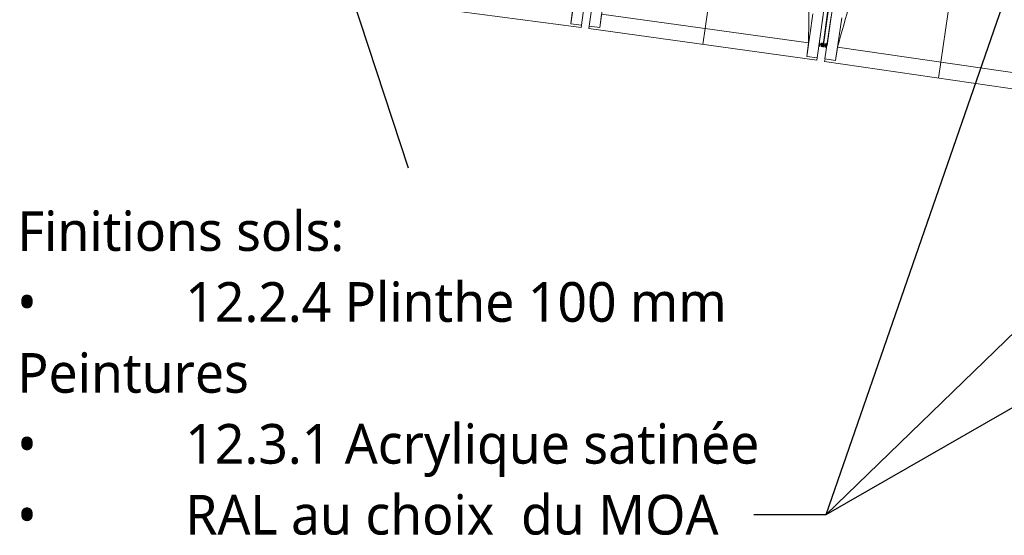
# Model space of a CAD drawing. Header units: centimetres. Extents: x -2631 to 3067, y -3659 to 381.
# Tile 34 of 149: x -675 to -303, y -3298 to -3103. Entities that reach past the tile are written whole.
import ezdxf

# ---------------------------------------------------------------- set-up
doc = ezdxf.new("R2010")
doc.units = ezdxf.units.CM
doc.linetypes.add('Tiret_2_', pattern=[0.25, 0.125, -0.125])
for name, color, linetype, lineweight in [('0-1', 7, 'Continuous', 5), ('OSSATURE', 7, 'Continuous', 18), ('SOL', 7, 'Continuous', 25), ('Z', 7, 'Continuous', 18)]:
    doc.layers.add(name, color=color, linetype=linetype, lineweight=lineweight)
for name, color, linetype, lineweight, true_color in [('ANNOTATIONS-3', 4, 'Tiret_2_', 100, 0x00ffff), ('OSSATURE-2', 5, 'Continuous', 25, 0x0000ff), ('TITRARCHI-1', 1, 'Continuous', 30, 0xff0000)]:
    doc.layers.add(name, color=color, linetype=linetype, lineweight=lineweight, true_color=true_color)
doc.styles.add('Trebuchet MS', font='trebuc.ttf', dxfattribs={"height": 15})
doc.styles.add('Trebuchet MS_B', font='trebuc.ttf', dxfattribs={"height": 15})

# ---------------------------------------------------------------- blocks, each defined once
blk = doc.blocks.new('20_MUR PREFA_01 - MODULE_01 B-3165811-2021_015_1114_DCE_1_50_Sols')
at = {"layer": 'Z'}
for p, q in [((0, 72.21), (0, 66.14)), ((0, 66.14), (0, 5.85)), ((0, 0.07), (0, 5.85))]:
    blk.add_line(p, q, dxfattribs=at)
blk = doc.blocks.new('B02_DC_STR_rvt-1-2021_015_1114_DCE_1_50_Sols')
at = {"layer": 'ANNOTATIONS-3'}
blk.add_line((-369.56, -3112.68), (-372.53, -3112.26), dxfattribs=at)
at = {"layer": 'OSSATURE'}
for p, q in [((-464.18, -3088.27), (-466.31, -3104.42)), ((-460.21, -3088.79), (-462.34, -3104.94)), ((-459.4, -3105.33), (-457.16, -3089.19)), ((-455.44, -3105.88), (-453.19, -3089.75)), ((-548.71, -3094.46), (-462.46, -3105.84)), ((-370.3, -3096.24), (-371.74, -3106.63)), ((-371.03, -3112.36), (-368.69, -3096.45)), ((-368.81, -3096.45), (-371.03, -3112.37)), ((-368.73, -3107.05), (-367.21, -3096.67)), ((-454.71, -3100.77), (-376.51, -3111.66)), ((-374.95, -3100.64), (-377.2, -3116.77)), ((-370.99, -3101.19), (-373.23, -3117.32)), ((-370.3, -3117.73), (-367.94, -3101.62)), ((-366.34, -3118.31), (-363.98, -3102.2)), ((-466.31, -3104.42), (-466.31, -3104.39)), ((-462.34, -3104.94), (-466.31, -3104.42)), ((-462.34, -3104.91), (-462.46, -3105.84)), ((-459.53, -3106.22), (-459.4, -3105.3)), ((-459.53, -3106.22), (-373.36, -3118.22)), ((-455.44, -3105.88), (-459.4, -3105.33)), ((-455.43, -3105.85), (-455.44, -3105.88)), ((-371.74, -3106.63), (-372.51, -3112.16)), ((-369.54, -3112.58), (-368.73, -3107.05)), ((-372.53, -3112.26), (-372.54, -3112.37)), ((-372.54, -3112.37), (-371.06, -3112.58)), ((-371.06, -3112.57), (-371.04, -3112.47)), ((-371.04, -3112.47), (-371.06, -3112.58)), ((-371.06, -3112.57), (-369.57, -3112.79)), ((-369.57, -3112.79), (-369.56, -3112.69)), ((-365.57, -3113.21), (-287.45, -3124.66)), ((-377.2, -3116.77), (-377.2, -3116.75)), ((-373.23, -3117.32), (-377.2, -3116.77)), ((-373.23, -3117.3), (-373.36, -3118.22)), ((-370.43, -3118.63), (-370.29, -3117.71)), ((-366.34, -3118.31), (-370.3, -3117.73)), ((-370.43, -3118.63), (-284.35, -3131.25)), ((-366.33, -3118.29), (-366.34, -3118.31))]:
    blk.add_line(p, q, dxfattribs=at)
at = {"layer": 'OSSATURE', "flags": 128}
for points in [[(-466.31, -3104.39), (-466.18, -3103.37), (-466.05, -3102.35), (-465.92, -3101.34), (-465.79, -3100.32), (-465.66, -3099.3)], [(-454.71, -3100.77), (-454.85, -3101.79), (-455, -3102.81), (-455.14, -3103.82), (-455.29, -3104.84), (-455.43, -3105.85)], [(-377.2, -3116.75), (-377.06, -3115.73), (-376.92, -3114.71), (-376.78, -3113.7), (-376.64, -3112.68), (-376.51, -3111.66)], [(-365.57, -3113.21), (-365.72, -3114.23), (-365.87, -3115.24), (-366.03, -3116.26), (-366.18, -3117.27), (-366.33, -3118.29)]]:
    blk.add_lwpolyline(points, dxfattribs=at)
at = {"layer": 'OSSATURE'}
for points, knots in [([(-376.51, -3111.66), (-376.46, -3107.07), (-376.42, -3100.17), (-376.42, -3090.98), (-376.46, -3083.51), (-376.53, -3075.46), (-376.67, -3066.83), (-376.84, -3058.58), (-376.99, -3053.2), (-377.07, -3050.71)], [0, 0, 0, 0, 0.2222222, 0.3333333, 0.4444444, 0.5833333, 0.7222222, 0.8611111, 0.9816328, 0.9816328, 0.9816328, 0.9816328]), ([(-347.96, -3054.86), (-349.26, -3058.87), (-351.25, -3065.09), (-353.88, -3073.52), (-356.07, -3080.67), (-358.39, -3088.38), (-361.64, -3099.4), (-364.01, -3107.68), (-365.57, -3113.21)], [0.0183454, 0.0183454, 0.0183454, 0.0183454, 0.2222222, 0.3333333, 0.4444444, 0.5833333, 0.7222222, 1, 1, 1, 1])]:
    blk.add_open_spline(points, degree=3, knots=knots, dxfattribs=at)
at = {"layer": 'SOL'}
for p, q in [((-361.91, -3046.91), (-371.03, -3112.37)), ((-372.51, -3112.16), (-372.53, -3112.26)), ((-369.56, -3112.68), (-372.53, -3112.26)), ((-372.53, -3112.26), (-369.56, -3112.68)), ((-371.03, -3112.37), (-372.51, -3112.16))]:
    blk.add_line(p, q, dxfattribs=at)
at = {"layer": 'OSSATURE-2'}
for p, rotation in [((-406.48, -3040.71), 172.0728552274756), ((-316.92, -3053.5), 171.6612207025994)]:
    blk.add_blockref('20_MUR PREFA_01 - MODULE_01 B-3165811-2021_015_1114_DCE_1_50_Sols', p, dxfattribs=dict(at, rotation=rotation))

msp = doc.modelspace()

# ---------------------------------------------------------------- linework, layer by layer
at = {"layer": 'TITRARCHI-1'}
for p, q in [((314.22, -2627.8), (-370.04, -3289.88)), ((-662.1, -2748.68), (-527.88, -3158.89)), ((-204.47, -2813.14), (-370.04, -3289.88)), ((120.67, -3008.63), (-370.04, -3289.88)), ((-370.04, -3289.88), (-397.17, -3289.88))]:
    msp.add_line(p, q, dxfattribs=at)

# ---------------------------------------------------------------- block references
at = {"layer": '0-1'}
msp.add_blockref('B02_DC_STR_rvt-1-2021_015_1114_DCE_1_50_Sols', (0, 0), dxfattribs=at)

# ---------------------------------------------------------------- texts
at = {"layer": 'TITRARCHI-1', "char_height": 15, "attachment_point": 1}
for s, insert, width, style in [('Finitions sols:', (-675.55, -3175.22), 165.5485, 'Trebuchet MS_B'), ('12.2.4 Plinthe 100 mm', (-612.05, -3202.01), 261.3501, 'Trebuchet MS'), ('•', (-675.55, -3202.01), 76.962, 'Trebuchet MS'), ('Peintures', (-675.55, -3228.8), 115.0422, 'Trebuchet MS_B'), ('12.3.1 Acrylique satinée', (-612.05, -3255.59), 280.5906, 'Trebuchet MS'), ('•', (-675.55, -3255.59), 76.962, 'Trebuchet MS'), ('RAL au choix  du MOA', (-612.05, -3282.38), 248.1223, 'Trebuchet MS'), ('•', (-675.55, -3282.38), 76.962, 'Trebuchet MS')]:
    msp.add_mtext(s, dxfattribs=dict(at, insert=insert, width=width, style=style))

doc.saveas('drawing.dxf')
